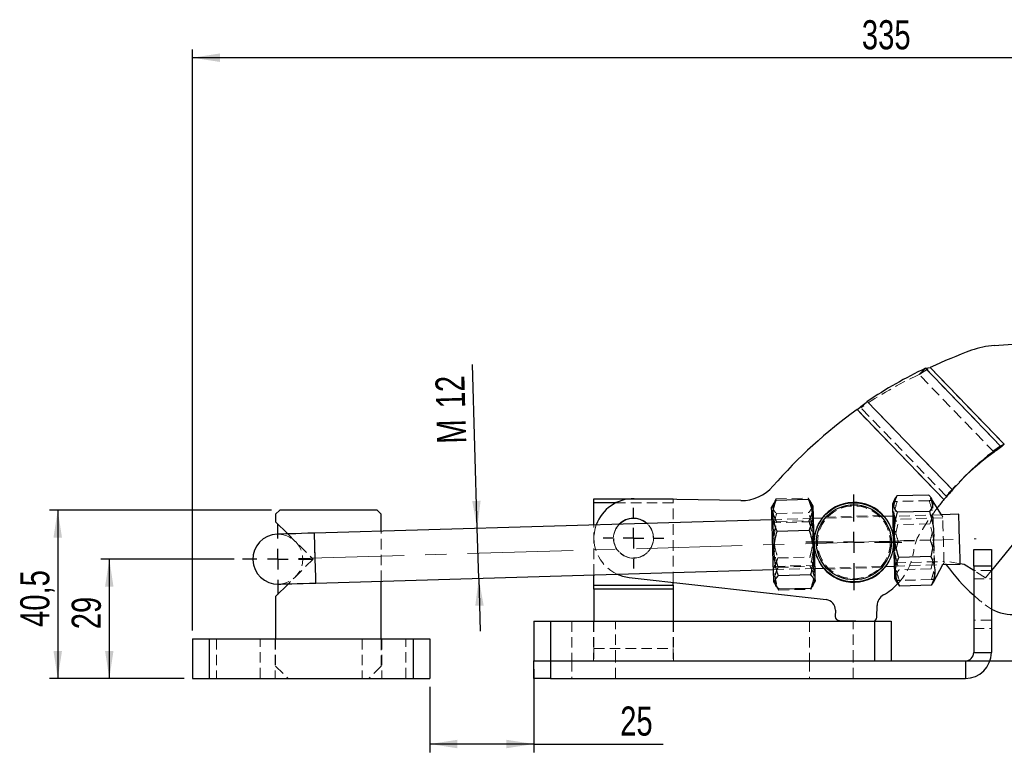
# Model space of a CAD drawing. Header units: millimetres. Extents: x 27 to 413, y 83 to 286.
# Tile 7 of 17: x 30 to 148, y 198 to 286. Entities that reach past the tile are written whole.
import ezdxf

# ---------------------------------------------------------------- set-up
doc = ezdxf.new("R2010")
doc.units = ezdxf.units.MM
doc.linetypes.add('CENTERX2', pattern=[20.32, 12.7, -2.54, 2.54, -2.54])
doc.linetypes.add('HIDDEN', pattern=[1.905, 1.27, -0.635])
doc.layers.add('FORMATO', color=179, linetype='Continuous')
doc.styles.add('SLDTEXTSTYLE0', font='TXT', dxfattribs={"width": 0.75})
doc.dimstyles.new('SLDDIMSTYLE0', dxfattribs={"dimtxt": 3.5, "dimasz": 3.302, "dimexe": 0, "dimexo": 0.0625, "dimgap": 0.875, "dimtad": 1, "dimdec": 0, "dimlfac": 2, "dimrnd": 1e-09, "dimzin": 12, "dimdsep": 46, "dimtxsty": 'SLDTEXTSTYLE0', "dimsah": 1, "dimcen": 0.09, "dimadec": 0, "dimazin": 3, "dimtfac": 1, "dimtdec": 0, "dimtofl": 0, "dimtmove": 0, "dimatfit": 3, "dimfxl": 0, "dimfrac": 2, "dimtolj": 1, "dimtzin": 12, "dimarcsym": 0})
doc.dimstyles.new('SLDDIMSTYLE1', dxfattribs={"dimtxt": 3.5, "dimasz": 3.302, "dimexe": 0, "dimexo": 0.0625, "dimgap": 0.875, "dimtad": 1, "dimdec": 0, "dimlfac": 2, "dimrnd": 1e-09, "dimzin": 12, "dimdsep": 46, "dimtxsty": 'SLDTEXTSTYLE0', "dimsah": 1, "dimcen": 0.09, "dimadec": 0, "dimazin": 3, "dimtfac": 1, "dimtofl": 0, "dimtmove": 0, "dimatfit": 3, "dimfxl": 0, "dimfrac": 2, "dimtolj": 1, "dimtzin": 12, "dimarcsym": 0})
doc.dimstyles.new('SLDDIMSTYLE2', dxfattribs={"dimtxt": 3.5, "dimasz": 3.302, "dimexe": 0, "dimexo": 0.0625, "dimgap": 0.875, "dimtad": 1, "dimdec": 3, "dimlfac": 2, "dimrnd": 1e-09, "dimzin": 12, "dimdsep": 46, "dimtxsty": 'SLDTEXTSTYLE0', "dimsah": 1, "dimcen": 0.09, "dimadec": 0, "dimazin": 3, "dimtfac": 1, "dimtdec": 3, "dimtmove": 0, "dimatfit": 0, "dimfxl": 0, "dimfrac": 2, "dimtolj": 1, "dimtzin": 12, "dimarcsym": 0})
doc.dimstyles.new('SLDDIMSTYLE3', dxfattribs={"dimtxt": 3.5, "dimasz": 3.302, "dimexe": 0, "dimexo": 0.0625, "dimgap": 0.875, "dimtad": 1, "dimdec": 3, "dimlfac": 2, "dimrnd": 1e-09, "dimzin": 12, "dimdsep": 46, "dimtxsty": 'SLDTEXTSTYLE0', "dimsah": 1, "dimcen": 0.09, "dimadec": 0, "dimazin": 3, "dimtfac": 1, "dimtdec": 3, "dimtofl": 0, "dimtmove": 0, "dimatfit": 3, "dimfxl": 0, "dimfrac": 2, "dimtolj": 1, "dimtzin": 12, "dimarcsym": 0})

# ---------------------------------------------------------------- blocks, each defined once
blk = doc.blocks.new('_D')
at = {"layer": 'FORMATO'}
for p, q in [((55.42, 221.41), (39.42, 221.41)), ((40.42, 221.41), (40.42, 207.06)), ((49.42, 207.06), (39.42, 207.06))]:
    blk.add_line(p, q, dxfattribs=at)
for points in [[(40.42, 221.41), (39.91, 218.11), (40.92, 218.11)], [(40.42, 207.06), (40.92, 210.36), (39.91, 210.36)]]:
    blk.add_solid(points, dxfattribs=at)
at = {"layer": 'FORMATO', "insert": (35.9, 212.98), "char_height": 3.5, "attachment_point": 1, "rotation": 90, "style": 'SLDTEXTSTYLE0'}
blk.add_mtext('29', dxfattribs=at)
blk = doc.blocks.new('_D_1')
at = {"layer": 'FORMATO'}
for p, q in [((199.84, 264.04), (231.21, 264.04)), ((230.21, 264.04), (230.21, 209.18)), ((135.42, 209.18), (231.21, 209.18))]:
    blk.add_line(p, q, dxfattribs=at)
for points in [[(230.21, 264.04), (229.7, 260.74), (230.72, 260.74)], [(230.21, 209.18), (230.72, 212.48), (229.7, 212.48)]]:
    blk.add_solid(points, dxfattribs=at)
at = {"layer": 'FORMATO', "insert": (225.7, 230.83), "char_height": 3.5, "attachment_point": 1, "rotation": 90, "style": 'SLDTEXTSTYLE0'}
blk.add_mtext('110', dxfattribs=at)
blk = doc.blocks.new('_D_2')
at = {"layer": 'FORMATO'}
for p, q in [((50.42, 212.82), (50.42, 282.71)), ((217.83, 257.34), (217.83, 282.71)), ((217.83, 281.71), (50.42, 281.71))]:
    blk.add_line(p, q, dxfattribs=at)
for points in [[(50.42, 281.71), (53.72, 281.2), (53.72, 282.22)], [(217.83, 281.71), (214.53, 282.22), (214.53, 281.2)]]:
    blk.add_solid(points, dxfattribs=at)
at = {"layer": 'FORMATO', "insert": (130.9, 286.22), "char_height": 3.5, "attachment_point": 1, "style": 'SLDTEXTSTYLE0'}
blk.add_mtext('335', dxfattribs=at)
blk = doc.blocks.new('_D_3')
at = {"layer": 'FORMATO'}
for p, q in [((84.65, 225.11), (84.08, 244.82)), ((84.83, 219.11), (84.65, 225.11)), ((84.83, 219.11), (85.01, 212.77))]:
    blk.add_line(p, q, dxfattribs=at)
for points in [[(84.65, 225.11), (85.06, 228.43), (84.05, 228.4)], [(84.83, 219.11), (84.42, 215.8), (85.43, 215.83)]]:
    blk.add_solid(points, dxfattribs=at)
at = {"layer": 'FORMATO', "char_height": 3.5, "attachment_point": 1, "rotation": 91.6782, "style": 'SLDTEXTSTYLE0'}
for s, insert in [('12', (79.72, 239.52)), ('M', (79.84, 235.24))]:
    blk.add_mtext(s, dxfattribs=dict(at, insert=insert))
blk = doc.blocks.new('_D_4')
at = {"layer": 'FORMATO'}
for p, q in [((91.47, 208.18), (91.47, 198.18)), ((78.97, 206.06), (78.97, 198.18)), ((91.47, 199.18), (78.97, 199.18)), ((91.47, 199.18), (107.01, 199.18))]:
    blk.add_line(p, q, dxfattribs=at)
for points in [[(78.97, 199.18), (82.27, 198.67), (82.27, 199.69)], [(91.47, 199.18), (88.16, 199.69), (88.16, 198.67)]]:
    blk.add_solid(points, dxfattribs=at)
at = {"layer": 'FORMATO', "insert": (101.84, 203.69), "char_height": 3.5, "attachment_point": 1, "style": 'SLDTEXTSTYLE0'}
blk.add_mtext('25', dxfattribs=at)
blk = doc.blocks.new('_D_5')
at = {"layer": 'FORMATO', "color": 7}
for p, q in [((59.92, 227.31), (33.22, 227.31)), ((34.22, 227.31), (34.22, 207.06)), ((49.42, 207.06), (33.22, 207.06))]:
    blk.add_line(p, q, dxfattribs=at)
for points in [[(34.22, 227.31), (33.71, 224.01), (34.73, 224.01)], [(34.22, 207.06), (34.73, 210.36), (33.71, 210.36)]]:
    blk.add_solid(points, dxfattribs=at)
at = {"layer": 'FORMATO', "color": 7, "insert": (29.71, 213.26), "char_height": 3.5, "attachment_point": 1, "rotation": 90, "style": 'SLDTEXTSTYLE0'}
blk.add_mtext('40,5', dxfattribs=at)
blk = doc.blocks.new('SW_CENTERMARKSYMBOL_0')
at = {"layer": 'FORMATO', "color": 0}
for p, q in [((0, 2.5), (0, 4.25)), ((0, 0), (0, 1.25)), ((-2.5, 0), (-4.25, 0)), ((0, 0), (-1.25, 0)), ((0, 0), (0, -1.25)), ((0, 0), (1.25, 0)), ((2.5, 0), (4.25, 0)), ((0, -2.5), (0, -4.25))]:
    blk.add_line(p, q, dxfattribs=at)
blk = doc.blocks.new('SW_CENTERMARKSYMBOL_1')
at = {"layer": 'FORMATO', "color": 0}
for p, q in [((0, 2.5), (0, 3.65)), ((0, 0), (0, 1.25)), ((-2.5, 0), (-3.65, 0)), ((0, 0), (-1.25, 0)), ((0, 0), (0, -1.25)), ((0, 0), (1.25, 0)), ((2.5, 0), (3.65, 0)), ((0, -2.5), (0, -3.65))]:
    blk.add_line(p, q, dxfattribs=at)
blk = doc.blocks.new('SW_CENTERMARKSYMBOL_2')
at = {"layer": 'FORMATO', "color": 0}
for p, q in [((0, 2.5), (0, 5.7625)), ((0, 0), (0, 1.25)), ((-2.5, 0), (-5.7625, 0)), ((0, 0), (-1.25, 0)), ((0, 0), (0, -1.25)), ((0, 0), (1.25, 0)), ((2.5, 0), (5.7625, 0)), ((0, -2.5), (0, -5.7625))]:
    blk.add_line(p, q, dxfattribs=at)

msp = doc.modelspace()

# ---------------------------------------------------------------- linework, layer by layer
at = {"color": 7, "linetype": 'Continuous', "lineweight": 25}
for p, q in [((146.82382, 247.10997), (154.96149, 247.67556)), ((138.54923, 244.36605), (139.12255, 244.44914)), ((147.57353, 235.01322), (138.54923, 244.36605)), ((148.0237, 235.22395), (139.12255, 244.44914)), ((141.8093, 229.73916), (131.55096, 240.37096)), ((140.7647, 228.58058), (130.32042, 239.40509)), ((146.79207, 234.25921), (147.57353, 235.01322)), ((148.0237, 235.22395), (147.57353, 235.01322)), ((154.86452, 230.33748), (146.46658, 220.05794)), ((98.67908, 228.68294), (108.20408, 228.68294)), ((98.67908, 228.18294), (98.67908, 228.68294)), ((116.34461, 228.45303), (103.52648, 228.68218)), ((108.20408, 228.68294), (108.20408, 228.59856)), ((120.59037, 228.51363), (120.31524, 228.12895)), ((120.59037, 228.51363), (124.45153, 228.62675)), ((134.88786, 228.67273), (134.56562, 228.07482)), ((138.96826, 229.12163), (135.1071, 229.0085)), ((140.47306, 226.74726), (139.20679, 228.79927)), ((60.91658, 227.30794), (60.41658, 226.80794)), ((72.61658, 227.30794), (60.91658, 227.30794)), ((73.11658, 226.80794), (72.61658, 227.30794)), ((101.32026, 228.18294), (98.67908, 228.18294)), ((98.67908, 225.52274), (98.67908, 228.18294)), ((120.30752, 228.13311), (120.04685, 227.64943)), ((125.04471, 227.79587), (124.75868, 228.25937)), ((60.41658, 226.80794), (60.41658, 225.90794)), ((120.09078, 226.15008), (65.08415, 224.53844)), ((73.11658, 224.77378), (73.11658, 226.80794)), ((126.15184, 226.32766), (125.08864, 226.29651)), ((134.60955, 226.57546), (133.54634, 226.54431)), ((139.02585, 227.15615), (135.16468, 227.04302)), ((142.5509, 226.80814), (140.47306, 226.74726)), ((60.41658, 225.90794), (61.87996, 224.44456)), ((120.69956, 224.78654), (124.56073, 224.89967)), ((144.34158, 220.55794), (144.34158, 222.55794)), ((144.34158, 222.55794), (146.46658, 222.55794)), ((146.46658, 222.55794), (146.46658, 220.55794)), ((139.1845, 221.74105), (135.32334, 221.62792)), ((125.26435, 220.29908), (126.32756, 220.33023)), ((133.72206, 220.54689), (134.78527, 220.57804)), ((139.50482, 218.6272), (140.64878, 220.74983)), ((140.64878, 220.74983), (142.72662, 220.81071)), ((141.04216, 220.76136), (141.05223, 220.74614)), ((143.19741, 220.77277), (142.72508, 220.86359)), ((144.34158, 220.05794), (143.19741, 220.77277)), ((146.46658, 220.55794), (144.34158, 220.55794)), ((144.34158, 220.55794), (144.34158, 210.18294)), ((146.46658, 220.55794), (146.46658, 210.18294)), ((65.25987, 218.54101), (120.2665, 220.15265)), ((98.67908, 218.28294), (98.67908, 219.52016)), ((102.9093, 219.21285), (126.606, 216.54059)), ((120.85619, 219.44094), (124.71735, 219.55406)), ((134.8292, 219.07868), (135.18589, 218.50066)), ((61.95276, 218.44412), (60.41658, 216.90794)), ((73.11658, 211.82044), (73.11658, 218.77121)), ((98.67908, 218.28294), (108.20408, 218.28294)), ((98.67908, 217.78294), (98.67908, 218.28294)), ((108.20408, 218.28294), (108.20408, 218.61576)), ((108.20408, 218.28294), (108.20408, 217.78294)), ((120.31043, 218.65329), (120.59897, 218.18571)), ((120.90361, 217.82241), (124.76477, 217.93554)), ((125.04989, 218.32027), (125.30828, 218.79973)), ((139.28557, 218.29143), (135.42441, 218.1783)), ((60.41658, 216.90794), (60.41658, 211.82044)), ((108.20408, 217.78294), (98.67908, 217.78294)), ((98.67908, 217.78294), (98.67908, 213.94544)), ((108.20408, 217.78294), (108.20408, 213.94544)), ((132.70151, 214.43642), (132.72636, 215.82645)), ((127.71572, 215.27612), (127.70231, 214.52579)), ((91.46658, 213.94544), (91.46658, 209.18294)), ((91.46658, 213.94544), (93.46658, 213.94544)), ((93.46658, 213.94544), (93.46658, 209.18294)), ((93.46658, 213.94544), (132.41658, 213.94544)), ((128.19329, 214.01693), (132.19265, 213.94544)), ((132.41658, 213.94544), (132.41658, 209.18294)), ((132.41658, 213.94544), (134.41658, 213.94544)), ((134.41658, 213.94544), (134.41658, 209.18294)), ((50.41658, 211.82044), (50.41658, 207.05794)), ((50.41658, 211.82044), (52.41658, 211.82044)), ((52.41658, 211.82044), (52.41658, 207.05794)), ((52.41658, 211.82044), (76.96658, 211.82044)), ((76.96658, 211.82044), (76.96658, 207.05794)), ((76.96658, 211.82044), (78.96658, 211.82044)), ((78.96658, 211.82044), (78.96658, 207.05794)), ((144.34158, 210.18294), (146.46658, 210.18294)), ((91.46658, 207.05794), (91.46658, 209.18294)), ((91.46658, 209.18294), (93.46658, 209.18294)), ((93.46658, 209.18294), (93.46658, 207.05794)), ((93.46658, 209.18294), (143.34158, 209.18294)), ((93.46658, 209.18294), (132.41658, 209.18294)), ((143.34158, 209.18294), (143.34158, 207.05794)), ((50.41658, 207.05794), (52.41658, 207.05794)), ((52.41658, 207.05794), (76.96658, 207.05794)), ((76.96658, 207.05794), (78.96658, 207.05794)), ((93.46658, 207.05794), (91.46658, 207.05794)), ((93.46658, 207.05794), (143.34158, 207.05794))]:
    msp.add_line(p, q, dxfattribs=at)
at = {"color": 7, "linetype": 'HIDDEN', "lineweight": 18}
for p, q in [((138.54923, 244.36605), (137.76777, 243.61204)), ((147.57353, 235.01322), (138.54923, 244.36605)), ((148.0237, 235.22395), (139.12255, 244.44914)), ((146.79207, 234.25921), (137.76777, 243.61204)), ((131.55096, 240.37096), (130.7695, 239.61695)), ((141.8093, 229.73916), (131.55096, 240.37096)), ((140.7647, 228.58058), (130.32042, 239.40509)), ((141.02784, 228.98515), (130.7695, 239.61695)), ((143.91159, 231.97185), (143.13013, 231.21784)), ((141.02784, 228.98515), (141.8093, 229.73916)), ((108.20408, 228.59856), (108.20408, 228.18294)), ((120.58635, 228.65049), (120.30752, 228.13311)), ((120.58635, 228.65049), (124.44752, 228.76362)), ((124.75868, 228.25937), (124.44752, 228.76362)), ((108.20408, 228.18294), (101.32026, 228.18294)), ((108.20408, 218.61576), (108.20408, 228.18294)), ((138.98746, 228.46632), (135.1263, 228.35319)), ((138.98816, 228.44258), (135.12699, 228.32945)), ((138.98746, 228.46632), (139.31, 228.46954)), ((125.08864, 226.29651), (120.09078, 226.15008)), ((120.63779, 226.8951), (124.49895, 227.00822)), ((125.09403, 226.1123), (124.96613, 225.91776)), ((133.54634, 226.54431), (126.15184, 226.32766)), ((133.43774, 226.66618), (126.24218, 226.45536)), ((140.47306, 226.74726), (134.60955, 226.57546)), ((134.75401, 226.20453), (134.61495, 226.39126)), ((140.61796, 226.37634), (134.75401, 226.20453)), ((140.61377, 226.51923), (140.47306, 226.74726)), ((98.67908, 219.52016), (98.67908, 225.52274)), ((120.23524, 225.77915), (120.09618, 225.96587)), ((124.96613, 225.91776), (120.23524, 225.77915)), ((120.66667, 225.90925), (124.52783, 226.02238)), ((139.06933, 225.67201), (135.20817, 225.55888)), ((61.87996, 224.44456), (64.91658, 221.40794)), ((73.11658, 218.77121), (73.11658, 224.77378)), ((139.12622, 223.73027), (135.26506, 223.61714)), ((139.12761, 223.68279), (135.26645, 223.56966)), ((64.91658, 221.40794), (61.95276, 218.44412)), ((120.79441, 221.54949), (124.65557, 221.66262)), ((120.2611, 220.33686), (120.389, 220.5314)), ((120.2665, 220.15265), (125.26435, 220.29908)), ((120.389, 220.5314), (125.11989, 220.67001)), ((120.8273, 220.42678), (124.68846, 220.53991)), ((125.11989, 220.67001), (125.25896, 220.48329)), ((126.32756, 220.33023), (133.72206, 220.54689)), ((126.42205, 220.20795), (133.6354, 220.41929)), ((134.77987, 220.76224), (134.90777, 220.95679)), ((134.78527, 220.57804), (140.64878, 220.74983)), ((134.90777, 220.95679), (140.77171, 221.12859)), ((139.22799, 220.25691), (135.36683, 220.14378)), ((140.64878, 220.74983), (140.7759, 220.98571)), ((144.34158, 220.55794), (146.46658, 220.55794)), ((145.74849, 219.17895), (144.34158, 220.05794)), ((146.46658, 220.05794), (144.34158, 220.05794)), ((144.34158, 219.05794), (146.46658, 219.05794)), ((146.46658, 220.05794), (145.74849, 219.17895)), ((120.59897, 218.18571), (120.90762, 217.68554)), ((124.76878, 217.79867), (125.04989, 218.32027)), ((135.40452, 218.85735), (135.08234, 218.84169)), ((139.26568, 218.97048), (135.40452, 218.85735)), ((139.26637, 218.94674), (135.40521, 218.83361)), ((120.90762, 217.68554), (124.76878, 217.79867)), ((145.7107, 215.93327), (145.88485, 215.79995)), ((145.88485, 215.79995), (146.46658, 215.41579)), ((93.46658, 213.94544), (93.46658, 209.18294)), ((96.01658, 213.94544), (96.01658, 209.18294)), ((98.64158, 213.94544), (98.64158, 209.18294)), ((98.67908, 213.94544), (98.67908, 210.68294)), ((101.26658, 209.18294), (101.26658, 213.94544)), ((108.20408, 213.94544), (108.20408, 210.68294)), ((108.24158, 213.94544), (108.24158, 209.18294)), ((124.61658, 213.94544), (124.61658, 209.18294)), ((129.86658, 209.18294), (129.86658, 213.94544)), ((132.19265, 213.94544), (132.21053, 213.94544)), ((132.41658, 213.94544), (132.41658, 209.18294)), ((146.46658, 214.05794), (144.34158, 214.05794)), ((144.34158, 213.05794), (146.46658, 213.05794)), ((52.41658, 211.82044), (52.41658, 207.05794)), ((53.31658, 211.82044), (53.31658, 207.05794)), ((58.56658, 207.05794), (58.56658, 211.82044)), ((60.36658, 211.82044), (60.36658, 207.05794)), ((60.41658, 211.82044), (60.41658, 208.55794)), ((70.81658, 211.82044), (70.81658, 207.05794)), ((73.11658, 208.55794), (73.11658, 211.82044)), ((73.16658, 211.82044), (73.16658, 207.05794)), ((76.06658, 207.05794), (76.06658, 211.82044)), ((76.96658, 211.82044), (76.96658, 207.05794)), ((98.67908, 210.68294), (98.67908, 209.18294)), ((98.67908, 210.68294), (108.20408, 210.68294)), ((108.20408, 210.68294), (108.20408, 209.18294)), ((144.34158, 210.18294), (146.46658, 210.18294)), ((60.41658, 208.55794), (61.91658, 207.05794)), ((73.11658, 208.55794), (71.61658, 207.05794)), ((93.46658, 207.05794), (93.46658, 209.18294)), ((96.01658, 209.18294), (96.01658, 207.05794)), ((101.26658, 207.05794), (101.26658, 209.18294)), ((124.61658, 209.18294), (124.61658, 207.05794)), ((129.86658, 207.05794), (129.86658, 209.18294)), ((143.34158, 209.18294), (143.34158, 207.05794))]:
    msp.add_line(p, q, dxfattribs=at)
at = {"color": 7, "linetype": 'Continuous', "lineweight": 25, "flags": 128}
for points in [[(120.2079, 222.15258), (120.18577, 222.90814), (120.16342, 223.67071), (120.14152, 224.41833), (120.12068, 225.12951), (120.10151, 225.78377), (120.08456, 226.36231), (120.07032, 226.84848), (120.05919, 227.22828), (120.0515, 227.4908), (120.04746, 227.62848), (120.04685, 227.64943)], [(125.20576, 222.29901), (125.18362, 223.05458), (125.16128, 223.81714), (125.13937, 224.56476), (125.11854, 225.27594), (125.09937, 225.93021), (125.08242, 226.50874), (125.06817, 226.99491), (125.05704, 227.37471), (125.04935, 227.63723), (125.04532, 227.77492), (125.04471, 227.79587)], [(134.56562, 228.07482), (134.56645, 228.04667), (134.57082, 227.89745), (134.57883, 227.62395), (134.59026, 227.234), (134.60476, 226.73885), (134.62194, 226.15273), (134.64128, 225.4925), (134.66224, 224.77716), (134.68421, 224.02729), (134.70656, 223.26445), (134.72865, 222.5106), (134.74983, 221.78742), (134.76951, 221.11572), (134.78712, 220.51481), (134.80215, 220.00199), (134.81416, 219.59201), (134.82281, 219.29667), (134.82786, 219.12445), (134.8292, 219.07868)], [(142.72662, 220.81071), (142.7247, 220.87624), (142.71903, 221.06996), (142.70984, 221.38341), (142.69755, 221.80289), (142.68269, 222.31007), (142.66592, 222.88277), (142.64795, 223.49597), (142.62958, 224.12287), (142.61161, 224.73608), (142.59484, 225.30878), (142.57998, 225.81595), (142.56769, 226.23543), (142.5585, 226.54888), (142.55283, 226.74261), (142.5509, 226.80814)], [(65.08415, 224.53844), (64.30307, 224.51555), (63.54572, 224.49336), (62.83511, 224.47254), (62.19285, 224.45373), (61.63843, 224.43748), (61.18871, 224.42431), (60.85734, 224.4146), (60.65441, 224.40865), (60.58608, 224.40665)], [(120.31043, 218.65329), (120.30878, 218.70944), (120.3034, 218.89307), (120.29443, 219.19921), (120.28213, 219.61904), (120.26685, 220.14049), (120.24904, 220.74855), (120.2292, 221.42574), (120.2079, 222.15258)], [(125.30828, 218.79973), (125.30664, 218.85588), (125.30126, 219.03951), (125.29229, 219.34564), (125.27999, 219.76547), (125.26471, 220.28692), (125.24689, 220.89498), (125.22705, 221.57217), (125.20576, 222.29901)], [(101.48968, 219.60251), (102.12167, 219.37001), (102.9093, 219.21285)], [(60.7618, 218.40922), (60.83013, 218.41123), (61.03306, 218.41717), (61.36442, 218.42688), (61.81414, 218.44006), (62.36856, 218.4563), (63.01083, 218.47512), (63.72144, 218.49594), (64.47879, 218.51813), (65.25987, 218.54101)]]:
    msp.add_lwpolyline(points, dxfattribs=at)
at = {"color": 7, "linetype": 'HIDDEN', "lineweight": 18, "flags": 128}
for points in [[(134.75401, 226.20453), (134.75479, 226.17803), (134.75912, 226.03012)], [(140.7759, 220.98571), (140.77589, 220.98592), (140.77378, 221.05803), (140.76798, 221.25613), (140.75875, 221.57096), (140.74654, 221.98779), (140.73191, 222.48714), (140.71554, 223.04565), (140.69821, 223.63721), (140.68072, 224.23416), (140.66389, 224.80859), (140.64851, 225.33363), (140.63529, 225.78474), (140.62486, 226.14083), (140.6177, 226.38523), (140.61414, 226.50653), (140.61377, 226.51923)], [(120.23524, 225.77915), (120.23716, 225.71365), (120.24284, 225.51986), (120.25199, 225.2075), (120.26416, 224.79223), (120.27873, 224.29488), (120.29498, 223.74038), (120.31208, 223.15655), (120.32919, 222.57265)], [(125.11989, 220.67001), (125.11989, 220.67001), (125.11795, 220.73608), (125.11226, 220.93041), (125.10309, 221.24325), (125.09091, 221.65892), (125.07633, 222.15658), (125.06008, 222.71126), (125.04297, 223.29516), (125.02587, 223.87899), (125.00962, 224.43349), (124.99505, 224.93084), (124.98288, 225.34611), (124.97373, 225.65847), (124.96805, 225.85226), (124.96613, 225.91776)], [(134.75912, 226.03012), (134.76706, 225.75939), (134.77819, 225.37941), (134.79197, 224.90923), (134.80769, 224.37243), (134.82458, 223.79593), (134.84179, 223.20864), (134.85845, 222.64), (134.87373, 222.11852), (134.88686, 221.67037), (134.89718, 221.318), (134.90418, 221.0791), (134.90751, 220.96563), (134.90777, 220.95679)], [(65.08415, 224.53844), (65.08607, 224.47291), (65.09174, 224.27919), (65.10093, 223.96574), (65.11322, 223.54626), (65.12808, 223.03908), (65.14486, 222.46638), (65.16282, 221.85318), (65.18119, 221.22628), (65.19916, 220.61307), (65.21594, 220.04037), (65.2308, 219.5332), (65.24309, 219.11372), (65.25227, 218.80026), (65.25795, 218.60654), (65.25987, 218.54101), (65.25795, 218.60654), (65.25227, 218.80026), (65.24309, 219.11372), (65.2308, 219.5332), (65.21594, 220.04037), (65.19916, 220.61307), (65.18119, 221.22628), (65.16282, 221.85318), (65.14486, 222.46638), (65.12808, 223.03908), (65.11322, 223.54626), (65.10093, 223.96574), (65.09174, 224.27919), (65.08607, 224.47291), (65.08415, 224.53844)], [(65.08415, 224.53844), (65.08607, 224.47291), (65.09174, 224.27919), (65.10093, 223.96574), (65.11322, 223.54626), (65.12808, 223.03908), (65.14486, 222.46638), (65.16282, 221.85318), (65.18119, 221.22628), (65.19916, 220.61307), (65.21594, 220.04037), (65.2308, 219.5332), (65.24309, 219.11372), (65.25227, 218.80026), (65.25795, 218.60654), (65.25987, 218.54101), (65.25987, 218.54101)], [(120.32919, 222.57265), (120.34544, 222.01797), (120.36002, 221.52031), (120.3722, 221.10464), (120.38137, 220.7918), (120.38706, 220.59747), (120.389, 220.5314), (120.389, 220.5314)], [(142.72508, 220.86359), (141.30278, 221.13706), (141.2287, 221.14011), (141.15698, 221.12129), (141.09393, 221.08226), (141.0451, 221.02646), (141.01479, 220.95879), (141.00566, 220.88521), (141.01852, 220.81218), (141.04216, 220.76136)]]:
    msp.add_lwpolyline(points, dxfattribs=at)
at = {"color": 8, "linetype": 'Continuous', "lineweight": 25, "flags": 128}
msp.add_lwpolyline([(65.25987, 218.54101), (65.25795, 218.60654), (65.25227, 218.80026), (65.24309, 219.11372), (65.2308, 219.5332), (65.21594, 220.04037), (65.19916, 220.61307), (65.18119, 221.22628), (65.16282, 221.85318), (65.14486, 222.46638), (65.12808, 223.03908), (65.11322, 223.54626), (65.10093, 223.96574), (65.09174, 224.27919), (65.08607, 224.47291), (65.08415, 224.53844), (65.08415, 224.53844)], dxfattribs=at)
at = {"color": 7, "linetype": 'Continuous', "lineweight": 25}
for radius in [4.7625, 4.5125]:
    msp.add_circle((129.93695, 223.43727), radius, dxfattribs=at)
at = {"color": 7, "linetype": 'HIDDEN', "lineweight": 18}
for centre, radius in [((129.93695, 223.43727), 4.375), ((103.44158, 223.93294), 2.4)]:
    msp.add_circle(centre, radius, dxfattribs=at)
at = {"color": 7, "linetype": 'Continuous', "lineweight": 25}
for centre, radius, start, end in [((164.33459, 191.19032), 58.92494, 110.10484, 115.3322708), ((147.51718, 237.13403), 10, 93.9758208, 110.10484), ((161.05097, 196.82226), 52.59981, 115.3274686, 124.113822), ((164.72534, 191.56735), 58.92494, 125.7237026, 139.0636914), ((166.13306, 208.94174), 32.00279, 125.4459719, 139.4687371), ((165.36566, 208.17022), 32.0252, 125.4482902, 133.0011486), ((116.43398, 233.45223), 5, 268.975821, 319.0636914), ((103.44158, 223.93294), 4.75, 88.975821, 160.3374343), ((168.82641, 205.68122), 36.21933, 140.7843278, 142.824647), ((129.93695, 223.43727), 4.8, 40.3604152, 142.9960403), ((103.44158, 223.93294), 2.4, 47.753139, 135.6033164), ((103.44158, 223.93294), 2.38125, 48.2235506, 135.1329049), ((60.67394, 221.40794), 3, 91.6782277, 271.6782277), ((129.93695, 223.43727), 4.8, 220.3604152, 322.9960403), ((159.48933, 233.93085), 22.66635, 215.5692627, 228.0645916), ((129.93695, 223.43727), 7.25959, 299.3178293, 316.8471087), ((134.22612, 215.79964), 1.5, 119.3178293, 178.975821), ((126.46592, 215.29846), 1.25, 358.975821, 83.5659539), ((148.9243, 219.77005), 5, 240.5579144, 313.2882261), ((128.20223, 214.51685), 0.5, 178.975821, 268.975821), ((132.20159, 214.44536), 0.5, 271.024179, 358.975821), ((143.34158, 210.18294), 3.125, 270, 0), ((143.34158, 210.18294), 1, 270, 0)]:
    msp.add_arc(centre, radius, start, end, dxfattribs=at)
at = {"color": 7, "linetype": 'HIDDEN', "lineweight": 18}
for centre, radius, start, end in [((160.26951, 196.06825), 52.59981, 115.3274686, 124.113822), ((165.34569, 208.19371), 31.9944, 133.0036787, 139.469992), ((168.82641, 205.68122), 36.21933, 142.824647, 148.9304768), ((129.93695, 223.43727), 4.8, 142.9960403, 220.3604152), ((129.93695, 223.43727), 4.8, 358.975821, 40.3604152), ((103.44158, 223.93294), 4.75, 160.3374343, 245.7370223), ((103.44158, 223.93294), 2.4, 135.6033164, 358.975821), ((103.44158, 223.93294), 2.38125, 135.1329049, 270), ((103.44158, 223.93294), 2.38125, 270, 48.2235506), ((103.44158, 223.93294), 2.4, 358.975821, 47.753139), ((60.67394, 221.40794), 3, 271.6782277, 91.6782277), ((142.08575, 221.79283), 5, 148.9304768, 172.2913644), ((129.93695, 223.43727), 4.8, 322.9960403, 358.975821), ((129.93695, 223.43727), 7.25959, 316.8471087, 352.2913644), ((159.48933, 233.93085), 22.66635, 228.0645916, 232.5629628)]:
    msp.add_arc(centre, radius, start, end, dxfattribs=at)
for points, knots in [([(137.76777, 243.61204), (137.98925, 243.74739), (138.4322, 244.01809), (138.89243, 244.30546), (139.12255, 244.44914)], [0, 0, 0, 0, 0.500000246, 1, 1, 1, 1]), ([(137.76777, 243.61204), (137.98925, 243.74739), (138.4322, 244.01809), (138.89243, 244.30546), (139.12255, 244.44914)], [0, 0, 0, 0, 0.500000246, 1, 1, 1, 1]), ([(148.0237, 235.22395), (147.8141, 235.05899), (147.39493, 234.72908), (146.99302, 234.41583), (146.79207, 234.25921)], [0, 0, 0, 0, 0.500000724, 1, 1, 1, 1]), ([(120.66667, 225.90925), (120.53721, 226.14359), (120.27549, 226.61733), (120.16403, 227.32734), (120.27703, 228.0125), (120.48262, 228.43653), (120.58635, 228.65049)], [0, 0, 0, 0, 0.264605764, 0.534949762, 0.7653440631, 1, 1, 1, 1]), ([(124.44752, 228.76362), (124.57697, 228.52929), (124.83869, 228.05554), (124.95016, 227.34553), (124.83715, 226.66038), (124.63157, 226.23634), (124.52783, 226.02238)], [0, 0, 0, 0, 0.264605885, 0.534949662, 0.765344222, 1, 1, 1, 1]), ([(135.1071, 229.0085), (134.99339, 228.70551), (134.76349, 228.09295), (134.69918, 227.19347), (134.85727, 226.34006), (135.09049, 225.82086), (135.20817, 225.55888)], [0, 0, 0, 0, 0.264605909, 0.534949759, 0.765344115, 1, 1, 1, 1]), ([(139.06933, 225.67201), (139.18304, 225.975), (139.41293, 226.58756), (139.47725, 227.48704), (139.31916, 228.34045), (139.08594, 228.85965), (138.96826, 229.12163)], [0, 0, 0, 0, 0.264605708, 0.534949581, 0.765344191, 1, 1, 1, 1]), ([(120.31524, 228.12895), (120.30327, 228.11273), (120.18247, 227.94902), (120.16388, 227.65463), (120.29693, 227.25658), (120.52348, 227.01632), (120.63779, 226.8951)], [0, 0, 0, 0, 0.038847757, 0.392184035, 0.693307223, 1, 1, 1, 1]), ([(124.49895, 227.00822), (124.61641, 227.15221), (124.85389, 227.44331), (124.94533, 227.8676), (124.81734, 228.13596), (124.75852, 228.25927)], [0, 0, 0, 0, 0.345980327, 0.699463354, 1, 1, 1, 1]), ([(135.12699, 228.32945), (134.99977, 228.32778), (134.75762, 228.32461), (134.72966, 228.32785), (134.71639, 228.32939)], [0, 0, 0, 0, 0.525371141, 1, 1, 1, 1]), ([(135.26645, 223.56966), (135.13186, 223.97919), (134.85976, 224.80713), (134.73292, 226.04192), (134.83123, 227.22873), (135.02781, 227.96031), (135.12699, 228.32945)], [0, 0, 0, 0, 0.264605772, 0.534949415, 0.765344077, 1, 1, 1, 1]), ([(139.39534, 228.46647), (139.40086, 228.46633), (139.43923, 228.46529), (139.30302, 228.45725), (139.09375, 228.4475), (138.98816, 228.44258)], [0, 0, 0, 0, 0.076805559, 0.534173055, 1, 1, 1, 1]), ([(138.98816, 228.44258), (139.12275, 228.03305), (139.39484, 227.20511), (139.52169, 225.97032), (139.42338, 224.78351), (139.2268, 224.05193), (139.12761, 223.68279)], [0, 0, 0, 0, 0.2646057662, 0.5349497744, 0.7653440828, 1, 1, 1, 1]), ([(120.63779, 226.8951), (120.55783, 226.56396), (120.39718, 225.89865), (120.26629, 224.76594), (120.30568, 223.49816), (120.53159, 222.38921), (120.73271, 221.7466), (120.79441, 221.54949)], [0, 0, 0, 0, 0.187905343, 0.377530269, 0.628383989, 0.88601409, 1, 1, 1, 1]), ([(124.65557, 221.66262), (124.70562, 221.863), (124.86596, 222.50499), (125.02845, 223.62467), (124.99661, 224.88959), (124.79829, 226.02422), (124.59909, 226.67904), (124.49895, 227.00822)], [0, 0, 0, 0, 0.113986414, 0.365188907, 0.622467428, 0.810211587, 1, 1, 1, 1]), ([(120.8273, 220.42678), (120.76546, 220.62898), (120.56733, 221.27679), (120.33872, 222.41355), (120.29551, 223.71055), (120.4262, 224.88402), (120.58622, 225.56628), (120.66667, 225.90925)], [0, 0, 0, 0, 0.113986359, 0.365188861, 0.622467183, 0.810211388, 1, 1, 1, 1]), ([(124.52783, 226.02238), (124.62729, 225.68808), (124.82711, 225.01642), (125.02494, 223.86444), (125.06079, 222.56407), (124.90103, 221.41525), (124.73836, 220.74538), (124.68846, 220.53991)], [0, 0, 0, 0, 0.187905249, 0.377530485, 0.628384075, 0.886013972, 1, 1, 1, 1]), ([(135.20817, 225.55888), (135.09945, 225.0853), (134.87967, 224.12786), (134.83033, 222.71739), (135.00272, 221.37552), (135.24472, 220.55686), (135.36683, 220.14378)], [0, 0, 0, 0, 0.264605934, 0.534949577, 0.765344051, 1, 1, 1, 1]), ([(139.22799, 220.25691), (139.3367, 220.73049), (139.55649, 221.68793), (139.60583, 223.0984), (139.43343, 224.44027), (139.19144, 225.25893), (139.06933, 225.67201)], [0, 0, 0, 0, 0.264605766, 0.534949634, 0.765344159, 1, 1, 1, 1]), ([(135.40521, 218.83361), (135.3071, 219.12204), (135.10998, 219.70154), (134.91677, 220.69603), (134.8861, 221.81936), (135.05042, 222.81254), (135.21574, 223.39194), (135.26645, 223.56966)], [0, 0, 0, 0, 0.187905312, 0.377530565, 0.628384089, 0.886014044, 1, 1, 1, 1]), ([(139.12761, 223.68279), (139.18864, 223.50834), (139.38417, 222.94945), (139.60821, 221.96823), (139.64626, 220.84783), (139.51091, 219.83347), (139.34818, 219.24338), (139.26637, 218.94674)], [0, 0, 0, 0, 0.113986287, 0.365188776, 0.622467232, 0.810211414, 1, 1, 1, 1]), ([(120.79441, 221.54949), (120.6814, 221.22241), (120.45293, 220.56117), (120.39074, 219.58955), (120.55084, 218.66719), (120.7853, 218.10572), (120.90361, 217.82241)], [0, 0, 0, 0, 0.2646058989, 0.5349495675, 0.765344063, 1, 1, 1, 1]), ([(124.76477, 217.93554), (124.87778, 218.26261), (125.10624, 218.92385), (125.16844, 219.89547), (125.00833, 220.81784), (124.77387, 221.37931), (124.65557, 221.66262)], [0, 0, 0, 0, 0.264605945, 0.534949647, 0.765344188, 1, 1, 1, 1]), ([(120.90762, 217.68554), (120.77816, 217.91987), (120.51644, 218.39362), (120.40497, 219.10363), (120.51798, 219.78879), (120.72357, 220.21282), (120.8273, 220.42678)], [0, 0, 0, 0, 0.2646058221, 0.5349496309, 0.7653442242, 1, 1, 1, 1]), ([(124.68846, 220.53991), (124.81792, 220.30557), (125.07964, 219.83183), (125.19111, 219.12182), (125.0781, 218.43666), (124.87251, 218.01263), (124.76878, 217.79867)], [0, 0, 0, 0, 0.264605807, 0.53494971, 0.765344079, 1, 1, 1, 1]), ([(139.48999, 218.63174), (139.55531, 218.75997), (139.70763, 219.059), (139.68327, 219.48612), (139.50959, 219.90009), (139.32219, 220.13754), (139.22799, 220.25691)], [0, 0, 0, 0, 0.233282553, 0.544020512, 0.770775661, 1, 1, 1, 1]), ([(135.36683, 220.14378), (135.28057, 220.02035), (135.10727, 219.77235), (134.95901, 219.35319), (134.9572, 218.92417), (135.12618, 218.63444), (135.20106, 218.50606)], [0, 0, 0, 0, 0.226942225, 0.455961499, 0.758929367, 1, 1, 1, 1]), ([(134.99461, 218.83337), (134.99027, 218.83299), (134.95394, 218.82983), (135.09069, 218.82984), (135.29973, 218.83235), (135.40521, 218.83361)], [0, 0, 0, 0, 0.063050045, 0.527232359, 1, 1, 1, 1]), ([(139.26637, 218.94674), (139.39377, 218.95254), (139.63269, 218.9634), (139.66056, 218.96822), (139.67357, 218.97047)], [0, 0, 0, 0, 0.533200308, 1, 1, 1, 1])]:
    msp.add_open_spline(points, degree=3, knots=knots, dxfattribs=at)
at = {"color": 7, "linetype": 'Continuous', "lineweight": 25}
for points, knots in [([(130.32042, 239.40509), (130.52982, 239.57024), (130.94864, 239.90053), (131.35019, 240.21415), (131.55096, 240.37096)], [0, 0, 0, 0, 0.499999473, 1, 1, 1, 1]), ([(148.0237, 235.22395), (147.8141, 235.05899), (147.39493, 234.72908), (146.99302, 234.41583), (146.79207, 234.25921)], [0, 0, 0, 0, 0.500000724, 1, 1, 1, 1]), ([(141.8093, 229.73916), (141.63952, 229.55023), (141.29996, 229.17237), (140.94312, 228.77784), (140.7647, 228.58058)], [0, 0, 0, 0, 0.499999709, 1, 1, 1, 1]), ([(120.69956, 224.78654), (120.5676, 225.10644), (120.30081, 225.75317), (120.18184, 226.71948), (120.28767, 227.64964), (120.48885, 228.22388), (120.59037, 228.51363)], [0, 0, 0, 0, 0.264605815, 0.534949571, 0.765344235, 1, 1, 1, 1]), ([(124.45153, 228.62675), (124.58349, 228.30686), (124.85028, 227.66013), (124.96925, 226.69382), (124.86343, 225.76366), (124.66224, 225.18942), (124.56073, 224.89967)], [0, 0, 0, 0, 0.264605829, 0.534949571, 0.765344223, 1, 1, 1, 1]), ([(124.75852, 228.25927), (124.75842, 228.25957), (124.71191, 228.38654), (124.58157, 228.50678), (124.45153, 228.62675)], [0, 0, 0, 0, 0.0023129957, 1, 1, 1, 1]), ([(135.16468, 227.04302), (135.10667, 227.11446), (134.92082, 227.34334), (134.71368, 227.7472), (134.69485, 228.21208), (134.8475, 228.63587), (135.02025, 228.88384), (135.1071, 229.0085)], [0, 0, 0, 0, 0.113986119, 0.365188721, 0.622467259, 0.810211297, 1, 1, 1, 1]), ([(138.96826, 229.12163), (139.06138, 229.00347), (139.24848, 228.76606), (139.42457, 228.35615), (139.43598, 227.88992), (139.25474, 227.47444), (139.07958, 227.23086), (139.02585, 227.15615)], [0, 0, 0, 0, 0.187905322, 0.377530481, 0.628384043, 0.886014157, 1, 1, 1, 1]), ([(135.32334, 221.62792), (135.18709, 222.09433), (134.91162, 223.03725), (134.77979, 224.44241), (134.87332, 225.79208), (135.06697, 226.6235), (135.16468, 227.04302)], [0, 0, 0, 0, 0.264605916, 0.534949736, 0.765344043, 1, 1, 1, 1]), ([(139.02585, 227.15615), (139.1621, 226.68974), (139.43757, 225.74682), (139.5694, 224.34166), (139.47587, 222.99199), (139.28222, 222.16057), (139.1845, 221.74105)], [0, 0, 0, 0, 0.26460578, 0.534949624, 0.765344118, 1, 1, 1, 1]), ([(120.85619, 219.44094), (120.79449, 219.63805), (120.59684, 220.26955), (120.36907, 221.37779), (120.3268, 222.64241), (120.45835, 223.7867), (120.61887, 224.45206), (120.69956, 224.78654)], [0, 0, 0, 0, 0.113986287, 0.365188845, 0.622467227, 0.810211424, 1, 1, 1, 1]), ([(124.56073, 224.89967), (124.65994, 224.57378), (124.85927, 223.91902), (125.05624, 222.79592), (125.09114, 221.52801), (124.93055, 220.40773), (124.76739, 219.75445), (124.71735, 219.55406)], [0, 0, 0, 0, 0.187905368, 0.377530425, 0.628384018, 0.886014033, 1, 1, 1, 1]), ([(135.42441, 218.1783), (135.29315, 218.47412), (135.02779, 219.07216), (134.91093, 219.96634), (135.01878, 220.82754), (135.2212, 221.3595), (135.32334, 221.62792)], [0, 0, 0, 0, 0.264605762, 0.534949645, 0.765344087, 1, 1, 1, 1]), ([(139.1845, 221.74105), (139.31576, 221.44524), (139.58112, 220.84719), (139.69799, 219.95301), (139.59014, 219.09181), (139.38771, 218.55985), (139.28557, 218.29143)], [0, 0, 0, 0, 0.264606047, 0.534949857, 0.765344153, 1, 1, 1, 1]), ([(120.90361, 217.82241), (120.77701, 217.9593), (120.52106, 218.23604), (120.41814, 218.65417), (120.53932, 219.06031), (120.74992, 219.31329), (120.85619, 219.44094)], [0, 0, 0, 0, 0.264605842, 0.534949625, 0.765344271, 1, 1, 1, 1]), ([(124.71735, 219.55406), (124.84395, 219.41718), (125.0999, 219.14043), (125.20281, 218.7223), (125.08163, 218.31616), (124.87103, 218.06318), (124.76477, 217.93554)], [0, 0, 0, 0, 0.264605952, 0.534949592, 0.765344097, 1, 1, 1, 1]), ([(135.20106, 218.50606), (135.21791, 218.46833), (135.26787, 218.35649), (135.36202, 218.24932), (135.42441, 218.1783)], [0, 0, 0, 0, 0.337339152, 1, 1, 1, 1]), ([(139.28557, 218.29143), (139.34357, 218.36598), (139.4311, 218.4785), (139.47513, 218.59308), (139.48999, 218.63174)], [0, 0, 0, 0, 0.662556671, 1, 1, 1, 1])]:
    msp.add_open_spline(points, degree=3, knots=knots, dxfattribs=at)
at = {"layer": 'FORMATO', "linetype": 'CENTERX2', "lineweight": 18}
msp.add_line((63.17287, 221.48115), (144.63791, 223.868), dxfattribs=at)

# ---------------------------------------------------------------- block references
at = {"layer": 'FORMATO'}
for name, p in [('SW_CENTERMARKSYMBOL_2', (129.93695, 223.43727)), ('SW_CENTERMARKSYMBOL_1', (103.44158, 223.93294)), ('SW_CENTERMARKSYMBOL_0', (60.67394, 221.40794))]:
    msp.add_blockref(name, p, dxfattribs=at)

# ---------------------------------------------------------------- dimensions: what is measured, and where the dimension line sits
for base, p1, p2, dimstyle, picture, middle in [((50.41658, 281.70779), (217.83065, 256.34484), (50.41658, 211.82044), 'SLDDIMSTYLE1', '_D_2', (134.77924, 281.70779)), ((78.96658, 199.18294), (91.46658, 209.18294), (78.96658, 207.05794), 'SLDDIMSTYLE0', '_D_4', (104.42155, 199.18294))]:
    dim = msp.add_linear_dim(base=base, p1=p1, p2=p2, dimstyle=dimstyle, dxfattribs=at)
    dim.commit()
    dim.dimension.update_dxf_attribs({"geometry": picture, "text_midpoint": middle, "dimtype": 160})
for base, p1, p2, dimstyle, picture, middle in [((230.2129, 209.18294), (198.84324, 264.04493), (134.41658, 209.18294), 'SLDDIMSTYLE1', '_D_1', (230.2129, 234.71069)), ((40.41658, 207.05794), (56.42394, 221.40794), (50.41658, 207.05794), 'SLDDIMSTYLE0', '_D', (40.41658, 215.56619))]:
    dim = msp.add_linear_dim(base=base, p1=p1, p2=p2, angle=90, dimstyle=dimstyle, dxfattribs=at)
    dim.commit()
    dim.dimension.update_dxf_attribs({"geometry": picture, "text_midpoint": middle, "dimtype": 160})
dim = msp.add_linear_dim(base=(84.65287, 225.11178), p1=(65.25987, 218.54101), p2=(65.08415, 224.53844), angle=271.6782277, text='M<>', dimstyle='SLDDIMSTYLE2', dxfattribs=at)
dim.commit()
dim.dimension.update_dxf_attribs({"geometry": '_D_3', "text_midpoint": (84.21382, 240.09707), "dimtype": 160})
at = {"layer": 'FORMATO', "color": 7}
dim = msp.add_linear_dim(base=(34.21887, 207.05794), p1=(60.91658, 227.30794), p2=(50.41658, 207.05794), angle=90, dimstyle='SLDDIMSTYLE3', dxfattribs=at)
dim.commit()
dim.dimension.update_dxf_attribs({"geometry": '_D_5', "text_midpoint": (34.21887, 217.78651), "dimtype": 160})

doc.saveas('drawing.dxf')
